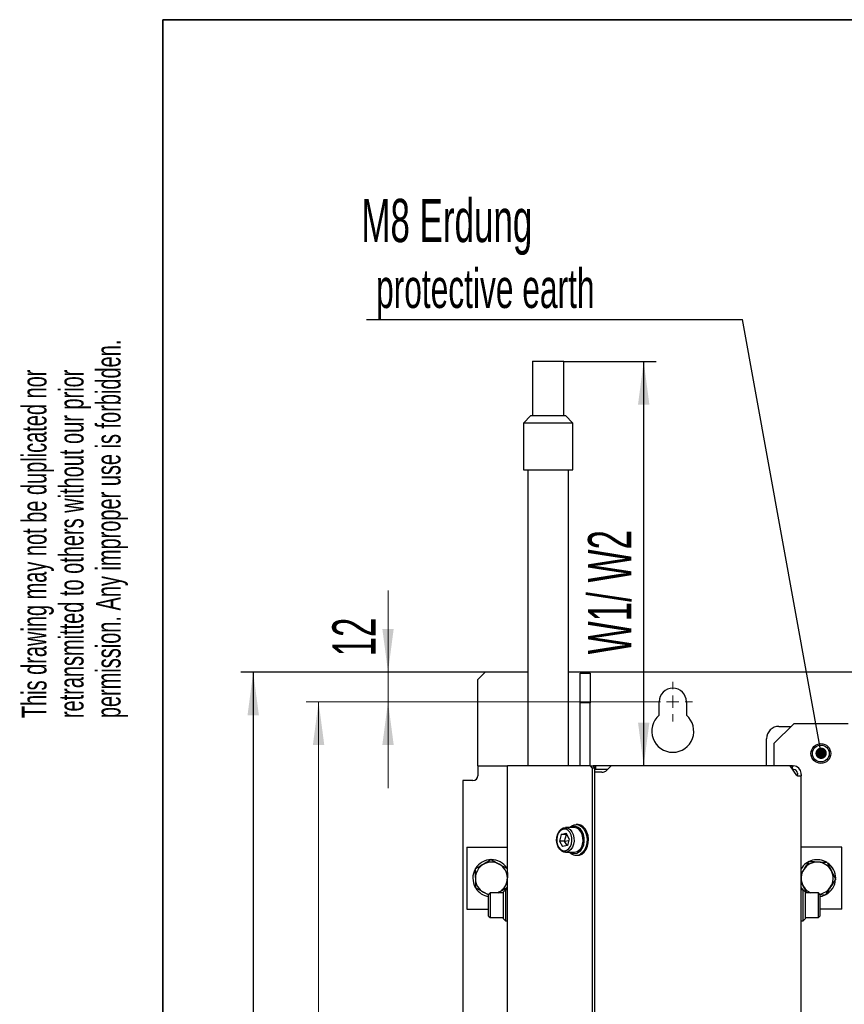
# Model space of a CAD drawing. Header units: millimetres. Extents: x 5 to 414, y 6 to 290.
# Tile 17 of 107: x 8 to 75, y 209 to 288. Entities that reach past the tile are written whole.
import ezdxf

# ---------------------------------------------------------------- set-up
doc = ezdxf.new("R2010")
doc.units = ezdxf.units.MM
doc.layers.add('SLD-0', color=7, linetype='Continuous')
doc.styles.add('SLDTEXTSTYLE0', font='TXT', dxfattribs={"width": 0.605})
doc.dimstyles.new('SLDDIMSTYLE0', dxfattribs={"dimtxt": 3.5, "dimasz": 3.5, "dimexe": 0, "dimexo": 0.0625, "dimgap": 0.875, "dimtad": 1, "dimlfac": 5, "dimrnd": 1e-09, "dimzin": 12, "dimdsep": 46, "dimtxsty": 'SLDTEXTSTYLE0', "dimsah": 1, "dimcen": 0.09, "dimadec": 0, "dimazin": 3, "dimtfac": 1, "dimtmove": 0, "dimatfit": 0, "dimfxl": 1, "dimfrac": 2, "dimtolj": 1, "dimtzin": 12, "dimarcsym": 0})
doc.dimstyles.new('SLDDIMSTYLE1', dxfattribs={"dimtxt": 3.5, "dimasz": 3.5, "dimexe": 0, "dimexo": 0.0625, "dimgap": 0.875, "dimtad": 1, "dimdec": 0, "dimlfac": 5, "dimrnd": 1e-09, "dimzin": 12, "dimdsep": 46, "dimtxsty": 'SLDTEXTSTYLE0', "dimsah": 1, "dimcen": 0.09, "dimadec": 0, "dimazin": 3, "dimtfac": 1, "dimtofl": 0, "dimtmove": 0, "dimatfit": 3, "dimfxl": 1, "dimfrac": 2, "dimtolj": 1, "dimtzin": 12, "dimarcsym": 0})
doc.dimstyles.new('SLDDIMSTYLE2', dxfattribs={"dimtxt": 3.5, "dimasz": 3.5, "dimexe": 0, "dimexo": 0.0625, "dimgap": 0.875, "dimtad": 1, "dimlfac": 5, "dimrnd": 1e-09, "dimzin": 12, "dimdsep": 46, "dimtxsty": 'SLDTEXTSTYLE0', "dimsah": 1, "dimcen": 0.09, "dimadec": 0, "dimazin": 3, "dimtfac": 1, "dimtofl": 0, "dimtmove": 0, "dimatfit": 3, "dimfxl": 1, "dimfrac": 2, "dimtolj": 1, "dimtzin": 12, "dimarcsym": 0})
doc.dimstyles.new('SLDDIMSTYLE4', dxfattribs={"dimtxt": 0.18, "dimasz": 0.92, "dimexe": 0, "dimexo": 0.0625, "dimgap": 0, "dimtad": 0, "dimtih": 1, "dimtoh": 1, "dimdec": 0, "dimrnd": 1e-09, "dimzin": 0, "dimdsep": 46, "dimtxsty": 'Standard', "dimblk1": 'DOT', "dimblk2": 'DOT', "dimsah": 1, "dimcen": 0.09, "dimadec": 0, "dimazin": 0, "dimtfac": 0.92, "dimtdec": 0, "dimtofl": 0, "dimtmove": 0, "dimatfit": 3, "dimldrblk": 'DOT', "dimfxl": 1, "dimfrac": 2, "dimtolj": 1, "dimtzin": 0, "dimarcsym": 0})

# ---------------------------------------------------------------- blocks, each defined once
blk = doc.blocks.new('_D')
at = {"color": 7, "linetype": 'Continuous', "lineweight": 0}
for p, q in [((38.254, 235.644), (38.254, 242.256)), ((46.13, 235.644), (37.254, 235.644)), ((38.254, 235.644), (38.254, 233.244)), ((59.73, 233.244), (37.254, 233.244)), ((38.254, 233.244), (38.254, 226.244))]:
    blk.add_line(p, q, dxfattribs=at)
at = {"color": 7, "linetype": 'Continuous', "lineweight": 18}
for points in [[(38.254, 235.644), (38.714, 239.144), (37.794, 239.144)], [(38.254, 233.244), (37.794, 229.744), (38.714, 229.744)]]:
    blk.add_solid(points, dxfattribs=at)
at = {"color": 7, "linetype": 'Continuous', "lineweight": 18, "insert": (33.743, 236.908), "char_height": 3.5, "attachment_point": 1, "rotation": 90, "style": 'SLDTEXTSTYLE0'}
blk.add_mtext('12', dxfattribs=at)
blk = doc.blocks.new('_D_1')
at = {"color": 7, "linetype": 'Continuous', "lineweight": 0}
for p, q in [((59.73, 233.244), (31.627, 233.244)), ((32.627, 233.244), (32.627, 153.344)), ((59.73, 153.344), (31.627, 153.344))]:
    blk.add_line(p, q, dxfattribs=at)
at = {"color": 7, "linetype": 'Continuous', "lineweight": 18}
for points in [[(32.627, 233.244), (32.167, 229.744), (33.087, 229.744)], [(32.627, 153.344), (33.087, 156.844), (32.167, 156.844)]]:
    blk.add_solid(points, dxfattribs=at)
at = {"color": 7, "linetype": 'Continuous', "lineweight": 18, "insert": (28.116, 189.283), "char_height": 3.5, "attachment_point": 1, "rotation": 90, "style": 'SLDTEXTSTYLE0'}
blk.add_mtext('400', dxfattribs=at)
blk = doc.blocks.new('_D_2')
at = {"layer": 'SLD-0'}
for p, q in [((46.13, 235.644), (26.33, 235.644)), ((27.33, 235.644), (27.33, 151.644)), ((46.13, 151.644), (26.33, 151.644))]:
    blk.add_line(p, q, dxfattribs=at)
for points in [[(27.33, 235.644), (26.87, 232.144), (27.79, 232.144)], [(27.33, 151.644), (27.79, 155.144), (26.87, 155.144)]]:
    blk.add_solid(points, dxfattribs=at)
at = {"layer": 'SLD-0', "insert": (22.818, 189.633), "char_height": 3.5, "attachment_point": 1, "rotation": 90, "style": 'SLDTEXTSTYLE0'}
blk.add_mtext('420', dxfattribs=at)
blk = doc.blocks.new('_D_7')
at = {"layer": 'SLD-0'}
for p, q in [((52.488, 260.819), (59.973, 260.819)), ((58.973, 228.044), (58.973, 260.819))]:
    blk.add_line(p, q, dxfattribs=at)
for points in [[(58.973, 260.819), (58.513, 257.319), (59.433, 257.319)], [(58.973, 228.044), (59.433, 231.544), (58.513, 231.544)]]:
    blk.add_solid(points, dxfattribs=at)
at = {"layer": 'SLD-0', "insert": (54.461, 237.083), "char_height": 3.5, "attachment_point": 1, "rotation": 90, "style": 'SLDTEXTSTYLE0'}
blk.add_mtext('W1/ W2', dxfattribs=at)
blk = doc.blocks.new('SW_NOTE_0_1')
at = {"layer": 'SLD-0', "color": 0}
blk.add_line((-30.459, 0), (0, 0), dxfattribs=at)
at = {"layer": 'SLD-0', "color": 0, "attachment_point": 1, "style": 'SLDTEXTSTYLE0'}
for s, insert, char_height in [('M8 Erdung', (-30.879, 9.785), 3.5), ('protective earth', (-29.688, 4.12), 3.175)]:
    blk.add_mtext(s, dxfattribs=dict(at, insert=insert, char_height=char_height))
blk = doc.blocks.new('_Dot')
at = {"color": 0, "linetype": 'ByBlock', "lineweight": -2}
blk.add_line((-0.5, 0), (-1, 0), dxfattribs=at)
at = {"color": 0, "linetype": 'ByBlock', "const_width": 0.5}
blk.add_lwpolyline([(-0.25, 0, 1), (0.25, 0, 1)], format="xyb", close=True, dxfattribs=at)
blk = doc.blocks.new('SW_CENTERMARKSYMBOL_0')
at = {"color": 0, "linetype": 'Continuous', "lineweight": 18}
for p, q in [((0, 1), (0, 1.6)), ((-1, 0), (-1.6, 0)), ((0, 0), (-0.5, 0)), ((0, 0), (0, 0.5)), ((0, 0), (0, -0.5)), ((0, 0), (0.5, 0)), ((1, 0), (1.6, 0)), ((0, -1), (0, -1.6))]:
    blk.add_line(p, q, dxfattribs=at)

msp = doc.modelspace()

# ---------------------------------------------------------------- linework, layer by layer
at = {"color": 7, "linetype": 'Continuous', "lineweight": 25}
for p, q in [((49.9708, 260.8193), (49.9708, 256.4193)), ((49.9708, 260.8193), (50.2966, 260.8193)), ((50.2966, 260.8193), (52.4884, 260.8193)), ((52.4884, 256.4193), (52.4884, 260.8193)), ((49.8196, 256.4193), (49.2196, 255.8193)), ((49.8196, 256.4193), (50.1845, 256.4193)), ((50.1845, 256.4193), (52.6396, 256.4193)), ((53.2396, 255.8193), (52.6396, 256.4193)), ((49.2196, 255.8193), (49.2196, 252.0193)), ((49.7397, 255.8193), (49.2196, 255.8193)), ((53.2396, 255.8193), (49.7397, 255.8193)), ((53.2396, 252.0193), (53.2396, 255.8193)), ((49.2196, 252.0193), (49.7397, 252.0193)), ((49.5796, 252.0193), (49.5796, 228.0436)), ((49.7397, 252.0193), (53.2396, 252.0193)), ((52.8796, 228.0436), (52.8796, 252.0193)), ((45.5296, 235.0436), (46.1296, 235.6436)), ((49.5796, 235.6436), (46.1296, 235.6436)), ((80.5796, 235.6436), (52.8796, 235.6436)), ((53.8296, 235.5436), (54.6296, 235.5436)), ((53.8296, 233.1436), (53.8296, 235.5436)), ((54.6296, 235.5436), (54.6296, 233.1436)), ((45.5296, 228.4436), (45.5296, 235.0436)), ((54.6296, 233.1436), (53.8296, 233.1436)), ((53.8296, 228.5436), (53.8296, 233.1436)), ((54.6296, 228.5436), (54.6296, 233.1436)), ((60.2296, 232.1398), (60.2296, 233.2436)), ((62.4296, 233.2436), (62.4296, 232.1398)), ((71.1296, 231.4436), (69.5296, 229.8436)), ((75.5296, 231.4436), (71.1296, 231.4436)), ((69.9296, 231.2436), (70.9296, 231.2436)), ((68.9296, 228.4436), (68.9296, 230.2436)), ((69.5296, 229.8436), (69.5296, 228.0436)), ((45.5296, 228.0436), (45.5296, 228.4436)), ((53.8296, 228.0436), (53.8296, 228.5436)), ((54.6296, 228.0436), (54.6296, 228.5436)), ((68.9296, 228.0436), (68.9296, 228.4436)), ((45.5296, 228.0436), (45.5296, 227.2436)), ((45.5296, 228.0436), (47.9296, 228.0436)), ((47.9296, 166.6436), (47.9296, 228.0436)), ((48.1053, 228.0436), (47.9296, 228.0436)), ((54.6712, 228.0436), (48.1053, 228.0436)), ((54.8126, 227.8436), (54.6712, 228.0436)), ((54.6712, 228.0436), (54.8833, 228.0436)), ((54.8126, 166.2436), (54.8126, 227.8436)), ((55.0247, 227.8436), (54.8126, 227.8436)), ((55.1076, 228.0436), (54.8833, 228.0436)), ((54.8833, 228.0436), (55.0247, 227.8436)), ((55.0247, 166.2436), (55.0247, 227.8436)), ((55.1076, 227.7436), (55.0247, 227.7436)), ((55.1596, 227.5436), (55.0247, 227.5436)), ((55.1076, 227.7436), (55.1076, 228.0436)), ((56.3496, 228.0436), (55.1076, 228.0436)), ((56.0496, 227.7436), (55.1076, 227.7436)), ((55.5839, 227.5436), (55.1596, 227.5436)), ((55.5839, 227.5436), (55.6839, 227.5436)), ((55.9667, 227.6608), (56.3496, 228.0436)), ((64.5102, 228.0436), (56.3496, 228.0436)), ((64.9345, 228.0436), (64.5102, 228.0436)), ((70.8468, 228.0436), (64.9345, 228.0436)), ((71.3917, 227.2729), (70.8468, 228.0436)), ((71.0296, 228.0436), (70.8468, 228.0436)), ((71.0296, 227.785), (71.0296, 228.0436)), ((71.0296, 228.0436), (71.1296, 228.0436)), ((71.1296, 227.7436), (71.0589, 227.7436)), ((71.4296, 227.4436), (71.4296, 227.3436)), ((71.7296, 227.3436), (71.7296, 227.4436)), ((44.3296, 226.8436), (44.3296, 157.4436)), ((45.1296, 226.8436), (44.3296, 226.8436)), ((71.4296, 227.2451), (71.4296, 227.3436)), ((71.4417, 227.2436), (71.5539, 227.2436)), ((71.5539, 227.2436), (71.7296, 227.2436)), ((71.7296, 227.3436), (71.7296, 227.2436)), ((71.7296, 166.8436), (71.7296, 227.2436)), ((52.2836, 222.4917), (52.6867, 222.583)), ((53.3542, 223.0436), (52.6259, 223.0436)), ((52.9441, 222.1349), (52.6867, 222.583)), ((53.6158, 223.2936), (53.5027, 223.2936)), ((52.2836, 222.4917), (52.1379, 221.9524)), ((52.1379, 221.9524), (52.3953, 221.5043)), ((52.5622, 221.9524), (52.1379, 221.9524)), ((52.7078, 222.4917), (52.2836, 222.4917)), ((52.5622, 221.9524), (52.7078, 222.4917)), ((52.5622, 221.9524), (52.9089, 222.0045)), ((52.7708, 221.5893), (52.5622, 221.9524)), ((52.7078, 222.4917), (52.7355, 222.498)), ((52.7078, 222.4917), (52.7786, 222.423)), ((52.9441, 222.1349), (52.7985, 221.5955)), ((44.6296, 221.4436), (44.6296, 216.4436)), ((44.6296, 221.4436), (47.9296, 221.4436)), ((52.7985, 221.5955), (52.3953, 221.5043)), ((52.6259, 221.0436), (53.3542, 221.0436)), ((75.0296, 221.4436), (71.7296, 221.4436)), ((75.0296, 216.4436), (75.0296, 221.4436)), ((53.5027, 220.7936), (53.6158, 220.7936)), ((47.2615, 220.0797), (47.9174, 219.7149)), ((71.941, 219.6542), (71.7296, 219.3304)), ((74.1893, 219.5311), (74.5285, 218.8615)), ((71.8699, 218.3562), (71.7296, 218.6331)), ((45.9977, 217.8075), (45.3418, 218.1724)), ((46.3905, 217.589), (45.9977, 217.8075)), ((47.1561, 217.7436), (47.2975, 217.8283)), ((47.2975, 217.8283), (47.9414, 218.214)), ((47.7696, 217.9936), (47.6096, 217.8336)), ((47.6096, 215.6536), (47.6096, 217.8336)), ((47.9296, 217.9936), (47.7696, 217.9936)), ((47.7696, 217.9936), (47.7696, 215.4936)), ((71.8896, 217.9936), (71.7296, 217.9936)), ((72.1802, 217.7436), (71.8699, 218.3562)), ((72.0496, 217.8336), (71.8896, 217.9936)), ((71.8896, 215.4936), (71.8896, 217.9936)), ((72.0496, 217.8336), (72.0496, 215.6536)), ((72.0496, 217.808), (72.1296, 217.7436)), ((46.5296, 217.7436), (46.4096, 217.6236)), ((46.4096, 215.8636), (46.4096, 217.6236)), ((47.5596, 217.7436), (46.5296, 217.7436)), ((46.5296, 217.7436), (46.5296, 215.7436)), ((73.1296, 217.7436), (72.0996, 217.7436)), ((73.2496, 217.6236), (73.1296, 217.7436)), ((73.1296, 215.7436), (73.1296, 217.7436)), ((73.2496, 217.6236), (73.2496, 215.8636)), ((73.2613, 217.629), (73.7079, 217.6045)), ((44.6296, 216.4436), (46.4096, 216.4436)), ((75.0296, 216.4436), (73.2496, 216.4436)), ((46.4096, 215.8636), (46.5296, 215.7436)), ((46.5296, 215.7436), (47.5596, 215.7436)), ((47.6096, 215.6536), (47.7696, 215.4936)), ((47.7696, 215.4936), (47.9296, 215.4936)), ((71.7296, 215.4936), (71.8896, 215.4936)), ((71.8896, 215.4936), (72.0496, 215.6536)), ((72.0996, 215.7436), (73.1296, 215.7436)), ((73.1296, 215.7436), (73.2496, 215.8636))]:
    msp.add_line(p, q, dxfattribs=at)
at = {"color": 7, "linetype": 'Continuous', "lineweight": 25, "flags": 128}
for points in [[(53.2864, 221.6868), (53.1939, 221.448), (53.0592, 221.2533), (52.8923, 221.1173), (52.7057, 221.05), (52.5132, 221.0564), (52.3291, 221.136), (52.1669, 221.2829), (52.0388, 221.4862), (51.9542, 221.7309), (51.9195, 221.9987), (51.9371, 222.2699), (52.0058, 222.5243), (52.1205, 222.7431), (52.2727, 222.91), (52.4511, 223.0126), (52.6424, 223.0433), (52.8325, 223), (53.0073, 222.8856), (53.1538, 222.7089), (53.2611, 222.4828), (53.3214, 222.2241), (53.33, 221.952), (53.2864, 221.6868)], [(53.1223, 221.7296), (53.1613, 221.9739), (53.1501, 222.2239), (53.0895, 222.4593), (52.9845, 222.6609), (52.8435, 222.8126), (52.6781, 222.902), (52.5015, 222.9218), (52.3282, 222.8705), (52.1721, 222.7522), (52.0458, 222.5765), (51.9597, 222.3576), (51.9207, 222.1133), (51.932, 221.8633), (51.9925, 221.628), (52.0976, 221.4263), (52.2385, 221.2746), (52.404, 221.1852), (52.5805, 221.1654), (52.7539, 221.2167), (52.91, 221.335), (53.0362, 221.5107), (53.1223, 221.7296)], [(52.9724, 223.0436), (53.1454, 223.1869), (53.3492, 223.2746), (53.562, 223.2908), (53.7713, 223.2345), (53.965, 223.109), (54.1319, 222.9215), (54.2622, 222.6831), (54.3483, 222.4075), (54.3853, 222.1107), (54.371, 221.81), (54.3062, 221.5229), (54.1948, 221.2661), (54.0431, 221.0545), (53.86, 220.9003)], [(53.7011, 221.0467), (53.873, 221.1947), (54.0119, 221.4005), (54.1084, 221.6502), (54.1558, 221.9267), (54.1511, 222.2112), (54.0945, 222.4843), (53.9898, 222.7273), (53.8443, 222.9237), (53.6677, 223.0602), (53.4722, 223.1273), (53.271, 223.1207), (53.0829, 223.0436)], [(54.0147, 221.6868), (54.0583, 221.952), (54.0497, 222.2241), (53.9895, 222.4828), (53.8821, 222.7089), (53.7356, 222.8856), (53.5608, 223), (53.3707, 223.0433), (53.3542, 223.0436)], [(53.9731, 220.9003), (54.1562, 221.0545), (54.3079, 221.2661), (54.4194, 221.5229), (54.4841, 221.81), (54.4984, 222.1107), (54.4614, 222.4075), (54.3753, 222.6831), (54.245, 222.9215), (54.0782, 223.109), (53.8845, 223.2345), (53.6751, 223.2908), (53.6158, 223.2936)], [(53.6158, 220.7936), (53.7693, 220.8126), (53.9731, 220.9003)], [(47.2975, 217.8283), (47.1462, 217.7507), (47.1296, 217.7436)], [(47.5296, 217.7436), (47.6007, 217.8004), (47.6096, 217.808)], [(47.7904, 217.9936), (47.8237, 218.0359), (47.9296, 218.1953)], [(71.7296, 218.1953), (71.7443, 218.1703), (71.8688, 217.9936)], [(73.2496, 217.4598), (73.4309, 217.4983), (73.6865, 217.5951)]]:
    msp.add_lwpolyline(points, dxfattribs=at)
at = {"color": 7, "linetype": 'Continuous', "lineweight": 25}
for radius in [0.8, 0.68]:
    msp.add_circle((73.3296, 229.0436), radius, dxfattribs=at)
for centre, radius, start, end in [((61.3296, 233.2436), 1.1, 0, 180), ((61.3296, 230.8436), 1.7, 130.320215, 49.679785), ((69.9296, 230.2436), 1, 90, 180), ((55.6839, 227.9436), 0.4, 270, 315), ((71.1296, 227.4436), 0.6, 0, 90), ((71.1296, 227.4436), 0.3, 0, 90), ((45.1296, 227.2436), 0.4, 270, 0), ((71.4448, 227.3062), 0.0626, 212.074717, 267.202896), ((53.5009, 221.4965), 0.696, 220.594089, 301.06452), ((53.3896, 221.5291), 0.5743, 237.714797, 302.848681), ((53.2621, 221.799), 0.761, 276.951533, 351.519608), ((46.6296, 218.9436), 1.5, 33.075755, 148.754644), ((46.6296, 218.9436), 1.3, 60.916793, 120.916793), ((73.0296, 218.9436), 1.5, 58.973166, 150.073565), ((73.0296, 218.9436), 1.3, 86.864577, 146.864577), ((73.0296, 218.9436), 1.3, 26.864577, 86.864577), ((46.6296, 218.9436), 1.5, 151.046137, 209.899951), ((46.6296, 218.9436), 1.3, 120.916793, 180.916793), ((46.6296, 218.9436), 1.3, 0.916793, 60.916793), ((73.0296, 218.9436), 1.3, 146.864577, 206.864577), ((73.0296, 218.9436), 1.5, 0, 54.836028), ((73.0296, 218.9436), 1.3, 326.864577, 26.864577), ((46.6296, 218.9436), 1.3, 180.916793, 240.916793), ((46.6296, 218.9436), 1.3, 300.916793, 0.916793), ((73.0296, 218.9436), 1.5, 297.290338, 356.516159), ((46.6296, 218.9436), 1.5, 212.651292, 261.566196), ((46.6296, 218.9436), 1.3, 240.916793, 261.749751), ((73.0296, 218.9436), 1.3, 206.864577, 247.380135), ((73.0296, 218.9436), 1.3, 278.250249, 326.864577), ((47.5596, 217.6936), 0.05, 0, 90), ((72.0996, 217.6936), 0.05, 90, 180), ((47.5596, 215.7936), 0.05, 270, 0), ((72.0996, 215.7936), 0.05, 180, 270)]:
    msp.add_arc(centre, radius, start, end, dxfattribs=at)
for points, knots in [([(46.6056, 220.4445), (46.4994, 220.3809), (46.2862, 220.2532), (46.0701, 220.1238), (45.9617, 220.0589)], [0, 0, 0, 0, 0.4981128, 1, 1, 1, 1]), ([(46.6056, 220.4445), (46.7138, 220.3844), (46.9309, 220.2636), (47.151, 220.1411), (47.2615, 220.0797)], [0, 0, 0, 0, 0.4981128, 1, 1, 1, 1]), ([(72.3513, 220.2827), (72.347, 220.2762), (72.2774, 220.1696), (72.1411, 219.9608), (72.0079, 219.7567), (71.941, 219.6542)], [0, 0, 0, 0, 0.0314549, 0.5139756, 1, 1, 1, 1]), ([(73.1007, 220.2417), (72.9755, 220.2485), (72.7241, 220.2623), (72.4759, 220.2759), (72.3513, 220.2827)], [0, 0, 0, 0, 0.4977806, 1, 1, 1, 1]), ([(73.8501, 220.2006), (73.7265, 220.2074), (73.4784, 220.221), (73.2269, 220.2348), (73.1007, 220.2417)], [0, 0, 0, 0, 0.4981128, 1, 1, 1, 1]), ([(73.8501, 220.2006), (73.9061, 220.0902), (74.0184, 219.8685), (74.1322, 219.6438), (74.1893, 219.5311)], [0, 0, 0, 0, 0.49811277, 1, 1, 1, 1]), ([(45.9617, 220.0589), (45.8541, 219.9945), (45.6381, 219.8651), (45.4248, 219.7374), (45.3178, 219.6733)], [0, 0, 0, 0, 0.4977806, 1, 1, 1, 1]), ([(45.3178, 219.6733), (45.3179, 219.6655), (45.3199, 219.5382), (45.3239, 219.2889), (45.3278, 219.0451), (45.3298, 218.9228)], [0, 0, 0, 0, 0.03145487, 0.51397558, 1, 1, 1, 1]), ([(47.9174, 219.7149), (47.9176, 219.7071), (47.9215, 219.4597), (47.9255, 219.2081), (47.9294, 218.9644)], [0, 0, 0, 0, 0.031485, 1, 1, 1, 1]), ([(45.3298, 218.9228), (45.3328, 218.7328), (45.3368, 218.481), (45.3408, 218.2332), (45.3418, 218.1724)], [0, 0, 0, 0, 0.7546767, 1, 1, 1, 1]), ([(74.5285, 218.8615), (74.5242, 218.855), (74.389, 218.6478), (74.2514, 218.4371), (74.1182, 218.233)], [0, 0, 0, 0, 0.031485, 1, 1, 1, 1]), ([(74.1182, 218.233), (74.0143, 218.0739), (73.8767, 217.863), (73.7412, 217.6554), (73.7079, 217.6045)], [0, 0, 0, 0, 0.7546767, 1, 1, 1, 1])]:
    msp.add_open_spline(points, degree=3, knots=knots, dxfattribs=at)
at = {"layer": 'SLD-0', "lineweight": 35}
for p, q in [((414, 288.5), (20, 288.5)), ((20, 288.5), (20, 6))]:
    msp.add_line(p, q, dxfattribs=at)

# ---------------------------------------------------------------- block references
at = {"color": 7, "linetype": 'Continuous', "lineweight": 18}
msp.add_blockref('SW_CENTERMARKSYMBOL_0', (61.3296, 233.2436), dxfattribs=at)
at = {"layer": 'SLD-0'}
msp.add_blockref('SW_NOTE_0_1', (66.9733, 264.1954), dxfattribs=at)

# ---------------------------------------------------------------- texts
at = {"layer": 'SLD-0', "char_height": 2, "attachment_point": 1, "rotation": 90, "style": 'SLDTEXTSTYLE0'}
for s, insert in [('permission. Any improper use is forbidden.', (14.5783, 231.9088)), ('permission. Any improper use is forbidden.', (14.5783, 231.9088)), ('retransmitted to others without our prior', (11.5783, 231.9088)), ('retransmitted to others without our prior', (11.5783, 231.9088)), ('This drawing may not be duplicated nor', (8.5783, 231.9088)), ('This drawing may not be duplicated nor', (8.5783, 231.9088))]:
    msp.add_mtext(s, dxfattribs=dict(at, insert=insert))

# ---------------------------------------------------------------- dimensions: what is measured, and where the dimension line sits
at = {"color": 7, "linetype": 'Continuous', "lineweight": 18}
for base, p1, p2, dimstyle, picture, middle in [((38.2544, 233.2436), (46.1296, 235.6436), (59.7296, 233.2436), 'SLDDIMSTYLE0', '_D', (38.2544, 239.582)), ((32.6272964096, 153.3436140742), (59.7296046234, 233.2436140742), (59.7296046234, 153.3436140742), 'SLDDIMSTYLE1', '_D_1', (32.6272964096, 193.2936140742))]:
    dim = msp.add_linear_dim(base=base, p1=p1, p2=p2, angle=90, dimstyle=dimstyle, dxfattribs=at)
    dim.commit()
    dim.dimension.update_dxf_attribs({"geometry": picture, "text_midpoint": middle, "dimtype": 160})
at = {"layer": 'SLD-0'}
dim = msp.add_linear_dim(base=(58.9727, 260.8193), p1=(56.3496, 228.0436), p2=(52.4884, 260.8193), angle=90, text='W1/ W2', dimstyle='SLDDIMSTYLE2', dxfattribs=at)
dim.commit()
dim.dimension.update_dxf_attribs({"geometry": '_D_7', "text_midpoint": (58.9727, 245.629), "dimtype": 160})
dim = msp.add_linear_dim(base=(27.3296, 151.6436), p1=(46.1296, 235.6436), p2=(46.1296, 151.6436), angle=90, dimstyle='SLDDIMSTYLE2', dxfattribs=at)
dim.commit()
dim.dimension.update_dxf_attribs({"geometry": '_D_2', "text_midpoint": (27.3296, 193.6436), "dimtype": 160})

# ---------------------------------------------------------------- leaders
msp.add_leader([(73.3515, 229.0644), (66.9733, 264.1954)], dimstyle='SLDDIMSTYLE4', dxfattribs=at)

doc.saveas('drawing.dxf')
